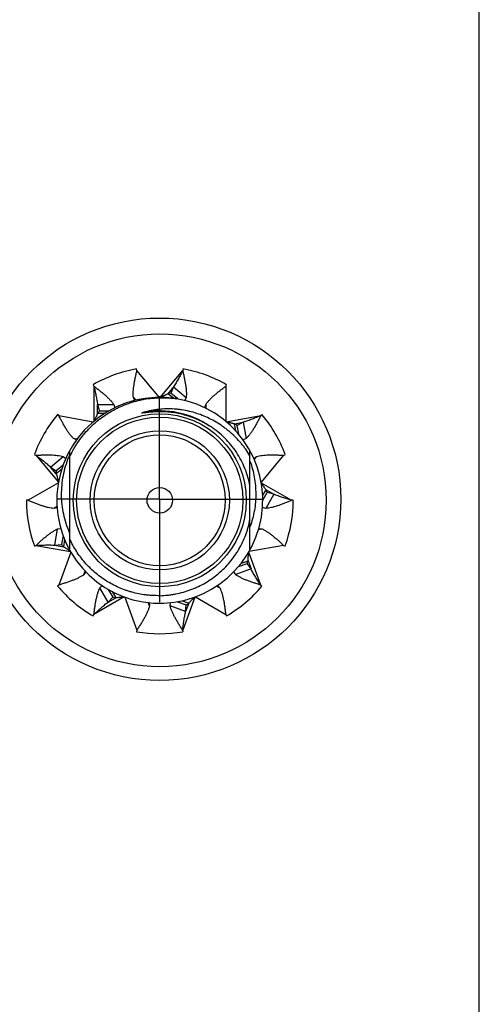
# Model space of a CAD drawing. Header units: inches. Extents: x 0 to 22, y 0 to 17.
# Tile 37 of 91: x 10.1 to 10.7, y 10 to 11.2. Entities that reach past the tile are written whole.
import ezdxf

# ---------------------------------------------------------------- set-up
doc = ezdxf.new("R2010")
doc.units = ezdxf.units.IN
doc.header["$LTSCALE"] = 1.21
doc.header["$MEASUREMENT"] = 0
doc.linetypes.add('CENTER', pattern=[0.6, 0.375, -0.075, 0.075, -0.075])
doc.layers.get('0').update_dxf_attribs({"linetype": 'CONTINUOUS'})
doc.layers.add('02___PRT_ALL_AXES', color=7, linetype='CONTINUOUS')
doc.layers.add('DIMENSIONS', color=7, linetype='CONTINUOUS')
doc.styles.get("Standard").update_dxf_attribs({"font": 'txt', "width": 0.8})
doc.dimstyles.new('DIMSTYLE_1', dxfattribs={"dimtxt": 0.125, "dimasz": 0.18, "dimexe": 0.18, "dimexo": 0.0625, "dimgap": 0.09, "dimtad": 0, "dimtih": 1, "dimtoh": 1, "dimdec": 3, "dimzin": 4, "dimdsep": 46, "dimtxsty": 'STANDARD', "dimblk": '_FILLED', "dimblk1": '_FILLED', "dimblk2": '_FILLED', "dimcen": 0.09, "dimadec": 0, "dimazin": 0, "dimtp": 0.01, "dimtm": 0.01, "dimtfac": 1, "dimtdec": 3, "dimtofl": 0, "dimtmove": 0, "dimatfit": 3, "dimldrblk": '_FILLED', "dimfxl": 1, "dimtolj": 1, "dimtzin": 4, "dimarcsym": 0})

# ---------------------------------------------------------------- blocks, each defined once
blk = doc.blocks.new('*D28')
at = {"layer": 'DIMENSIONS', "color": 2, "linetype": 'CONTINUOUS'}
blk.add_line((11.2796, 10.5758), (11.2796, 12.7789), dxfattribs=at)
at = {"layer": 'DIMENSIONS', "color": 2, "linetype": 'CONTINUOUS', "insert": (11.2171, 12.8414), "char_height": 0.125, "width": 1.625, "attachment_point": 1, "rotation": 90, "line_spacing_factor": 0.9}
blk.add_mtext('4X 2.669{\\Ftxt.shx;\\W1.000000;\\H0.125000; }[67.81]', dxfattribs=at)
blk = doc.blocks.new('_FILLED')
at = {"color": 0, "linetype": 'BYBLOCK'}
blk.add_solid([(0, 0), (-1, 0.1736), (-1, -0.1736)], dxfattribs=at)

msp = doc.modelspace()

# ---------------------------------------------------------------- linework, layer by layer
at = {"color": 7, "linetype": 'CONTINUOUS'}
for p, q in [((10.6821, 7.0522), (10.6821, 12.0572)), ((10.2665, 10.7384), (10.2662, 10.7404)), ((10.3225, 10.7404), (10.3221, 10.7384)), ((10.2133, 10.7212), (10.2143, 10.7194)), ((10.3111, 10.7185), (10.3077, 10.7109)), ((10.3111, 10.7185), (10.3263, 10.7057)), ((10.3743, 10.7194), (10.3753, 10.7212)), ((10.2639, 10.7021), (10.2623, 10.7057)), ((10.3108, 10.7047), (10.3042, 10.7103)), ((10.3161, 10.7039), (10.3077, 10.7109)), ((10.3263, 10.7057), (10.3247, 10.7021)), ((10.2187, 10.6971), (10.221, 10.6891)), ((10.2187, 10.6971), (10.2386, 10.6971)), ((10.232, 10.6891), (10.221, 10.6891)), ((10.2386, 10.6971), (10.2397, 10.6932)), ((10.2943, 10.6885), (10.2926, 10.6885)), ((10.349, 10.6933), (10.3501, 10.6971)), ((10.1718, 10.6837), (10.1702, 10.685)), ((10.2273, 10.6863), (10.2187, 10.6863)), ((10.3956, 10.6756), (10.3882, 10.6719)), ((10.3956, 10.6756), (10.3991, 10.6559)), ((10.4184, 10.685), (10.4169, 10.6837)), ((10.3866, 10.6652), (10.3851, 10.6737)), ((10.3901, 10.6611), (10.3882, 10.6719)), ((10.1932, 10.6542), (10.1896, 10.6559)), ((10.3991, 10.6559), (10.3955, 10.6542)), ((10.1848, 10.6411), (10.1848, 10.5206)), ((10.4038, 10.5206), (10.4038, 10.6411)), ((10.1421, 10.6363), (10.144, 10.6356)), ((10.1617, 10.6212), (10.1769, 10.634)), ((10.1769, 10.634), (10.1802, 10.6318)), ((10.4084, 10.6318), (10.4117, 10.634)), ((10.4447, 10.6356), (10.4466, 10.6363)), ((10.1617, 10.6212), (10.1685, 10.6166)), ((10.1769, 10.6236), (10.1685, 10.6166)), ((10.1752, 10.6186), (10.1686, 10.613)), ((10.4192, 10.5862), (10.4235, 10.5937)), ((10.1343, 10.5809), (10.1323, 10.5809)), ((10.4193, 10.5809), (10.4248, 10.5903)), ((10.4328, 10.5883), (10.4229, 10.571)), ((10.4328, 10.5883), (10.4248, 10.5903)), ((10.4563, 10.5809), (10.4543, 10.5809)), ((10.1697, 10.572), (10.1658, 10.571)), ((10.4229, 10.571), (10.419, 10.572)), ((10.1667, 10.5265), (10.1702, 10.5461)), ((10.1702, 10.5461), (10.1741, 10.5466)), ((10.4145, 10.5466), (10.4185, 10.5461)), ((10.1769, 10.5382), (10.175, 10.5274)), ((10.1788, 10.5332), (10.1773, 10.5246)), ((10.1421, 10.5254), (10.144, 10.5261)), ((10.1667, 10.5265), (10.175, 10.5274)), ((10.4447, 10.5261), (10.4466, 10.5254)), ((10.1843, 10.5199), (10.1859, 10.5187)), ((10.4052, 10.4975), (10.3865, 10.4907)), ((10.39, 10.5005), (10.4003, 10.5042)), ((10.3934, 10.5047), (10.4015, 10.5076)), ((10.4052, 10.4975), (10.4003, 10.5042)), ((10.2045, 10.4939), (10.2022, 10.4907)), ((10.3865, 10.4907), (10.3841, 10.4939)), ((10.1718, 10.478), (10.1702, 10.4767)), ((10.2216, 10.4745), (10.2243, 10.4773)), ((10.2315, 10.4572), (10.2216, 10.4745)), ((10.2318, 10.4727), (10.2373, 10.4632)), ((10.3644, 10.4773), (10.3671, 10.4745)), ((10.4184, 10.4767), (10.4169, 10.478)), ((10.2315, 10.4572), (10.2373, 10.4632)), ((10.2365, 10.47), (10.2408, 10.4626)), ((10.2814, 10.4566), (10.2817, 10.4526)), ((10.307, 10.4526), (10.3072, 10.4566)), ((10.3257, 10.4458), (10.307, 10.4526)), ((10.316, 10.4578), (10.3263, 10.454)), ((10.3213, 10.4588), (10.3294, 10.4559)), ((10.3257, 10.4458), (10.3263, 10.454)), ((10.2133, 10.4406), (10.2143, 10.4423)), ((10.3743, 10.4423), (10.3753, 10.4406)), ((10.2665, 10.4233), (10.2662, 10.4213)), ((10.3225, 10.4213), (10.3221, 10.4233))]:
    msp.add_line(p, q, dxfattribs=at)
at = {"color": 9, "linetype": 'CONTINUOUS'}
for p, q in [((10.2939, 10.7059), (10.2665, 10.7384)), ((10.2948, 10.7059), (10.3221, 10.7384)), ((10.2143, 10.7194), (10.2143, 10.6769)), ((10.3111, 10.7185), (10.3042, 10.7103)), ((10.3743, 10.7194), (10.3743, 10.6769)), ((10.2623, 10.7057), (10.2651, 10.7024)), ((10.2187, 10.6863), (10.2187, 10.6971)), ((10.3501, 10.6971), (10.3501, 10.6927)), ((10.1718, 10.6837), (10.2136, 10.6763)), ((10.375, 10.6763), (10.4169, 10.6837)), ((10.3851, 10.6737), (10.3956, 10.6756)), ((10.1939, 10.6552), (10.1896, 10.6559)), ((10.144, 10.6356), (10.1713, 10.603)), ((10.4117, 10.634), (10.4089, 10.6307)), ((10.4447, 10.6356), (10.4174, 10.603)), ((10.1686, 10.613), (10.1617, 10.6212)), ((10.1712, 10.6021), (10.1343, 10.5809)), ((10.4175, 10.6021), (10.4543, 10.5809)), ((10.4235, 10.5937), (10.4328, 10.5883)), ((10.1696, 10.5732), (10.1658, 10.571)), ((10.4142, 10.5454), (10.4185, 10.5461)), ((10.144, 10.5261), (10.1859, 10.5187)), ((10.1667, 10.5265), (10.1773, 10.5246)), ((10.4447, 10.5261), (10.4028, 10.5187)), ((10.1863, 10.518), (10.1718, 10.478)), ((10.4169, 10.478), (10.4024, 10.518)), ((10.4015, 10.5076), (10.4052, 10.4975)), ((10.2022, 10.4907), (10.2037, 10.4948)), ((10.3633, 10.4767), (10.3671, 10.4745)), ((10.2512, 10.4635), (10.2143, 10.4423)), ((10.2315, 10.4572), (10.2408, 10.4626)), ((10.252, 10.4632), (10.2665, 10.4233)), ((10.3367, 10.4632), (10.3221, 10.4233)), ((10.3375, 10.4635), (10.3743, 10.4423)), ((10.2817, 10.4526), (10.2802, 10.4567)), ((10.3294, 10.4559), (10.3257, 10.4458))]:
    msp.add_line(p, q, dxfattribs=at)
at = {"color": 7, "linetype": 'CONTINUOUS'}
for centre, radius in [((10.2941, 10.5822), 0.22), ((10.2943, 10.5809), 0.202), ((10.2943, 10.5809), 0.105), ((10.2943, 10.5809), 0.0845), ((10.2943, 10.5809), 0.0795), ((10.2943, 10.5809), 0.0155)]:
    msp.add_circle(centre, radius, dxfattribs=at)
at = {"color": 9, "linetype": 'CONTINUOUS'}
msp.add_circle((10.2943, 10.5809), 0.101, dxfattribs=at)
at = {"color": 7, "linetype": 'CONTINUOUS'}
for centre, radius, start, end in [((10.2943, 10.5809), 0.162, 100, 120), ((10.2943, 10.5809), 0.162, 60, 80), ((10.2943, 10.5809), 0.125, 80.9503, 80.4922), ((10.3196, 10.6366), 0.0753, 99.1176, 101.868), ((10.2779, 10.6398), 0.0753, 139.1176, 141.868), ((10.2943, 10.5809), 0.162, 140, 160), ((10.2943, 10.5809), 0.162, 20, 40), ((10.3496, 10.6073), 0.0753, 59.1176, 61.868), ((10.2972, 10.5879), 0.1222, 156.8717, 158.052), ((10.2438, 10.6155), 0.0753, 179.1176, 181.868), ((10.3536, 10.5656), 0.0753, 19.1176, 21.868), ((10.2943, 10.5809), 0.162, 180, 200), ((10.2943, 10.5809), 0.162, 340, 360), ((10.2334, 10.5749), 0.0753, 219.1176, 221.868), ((10.33, 10.5311), 0.0753, 339.1176, 341.868), ((10.2943, 10.5809), 0.162, 220, 240), ((10.2943, 10.5809), 0.162, 300, 320), ((10.2515, 10.5371), 0.0753, 259.1176, 261.868), ((10.2896, 10.5198), 0.0753, 299.1176, 301.868), ((10.2943, 10.5809), 0.162, 260, 280)]:
    msp.add_arc(centre, radius, start, end, dxfattribs=at)
at = {"color": 9, "linetype": 'CONTINUOUS'}
msp.add_arc((10.2943, 10.5809), 0.1086, 56.1069, 100.4064, dxfattribs=at)
at = {"color": 7, "linetype": 'CONTINUOUS'}
for points, knots in [([(10.2623, 10.7057), (10.2622, 10.7069), (10.262, 10.7092), (10.2621, 10.7129), (10.2624, 10.7168), (10.263, 10.7209), (10.2637, 10.7252), (10.2646, 10.7295), (10.2655, 10.734), (10.2662, 10.7369), (10.2665, 10.7384)], [0, 0, 0, 0, 0.10435, 0.215842, 0.334278, 0.459053, 0.589249, 0.723711, 0.861106, 1, 1, 1, 1]), ([(10.3221, 10.7384), (10.3213, 10.7367), (10.3195, 10.7333), (10.3169, 10.7283), (10.3141, 10.7233), (10.3121, 10.7201), (10.3111, 10.7185)], [0, 0, 0, 0, 0.251797, 0.502749, 0.75223, 1, 1, 1, 1]), ([(10.3221, 10.7384), (10.3225, 10.7369), (10.3231, 10.734), (10.3241, 10.7295), (10.3249, 10.7252), (10.3257, 10.7209), (10.3262, 10.7168), (10.3265, 10.7129), (10.3266, 10.7092), (10.3265, 10.7069), (10.3263, 10.7057)], [0, 0, 0, 0, 0.138894, 0.276289, 0.410751, 0.540947, 0.665722, 0.784158, 0.89565, 1, 1, 1, 1]), ([(10.2143, 10.7194), (10.2156, 10.7185), (10.218, 10.7166), (10.2216, 10.7139), (10.225, 10.7111), (10.2283, 10.7083), (10.2313, 10.7055), (10.2341, 10.7027), (10.2365, 10.7), (10.2379, 10.698), (10.2386, 10.6971)], [0, 0, 0, 0, 0.138894, 0.276289, 0.410751, 0.540947, 0.665722, 0.784158, 0.89565, 1, 1, 1, 1]), ([(10.2143, 10.7194), (10.2148, 10.7176), (10.2156, 10.7138), (10.2169, 10.7083), (10.2179, 10.7027), (10.2184, 10.6989), (10.2187, 10.6971)], [0, 0, 0, 0, 0.251797, 0.502749, 0.75223, 1, 1, 1, 1]), ([(10.3501, 10.6971), (10.3507, 10.698), (10.3521, 10.7), (10.3546, 10.7027), (10.3573, 10.7055), (10.3604, 10.7083), (10.3636, 10.7111), (10.3671, 10.7139), (10.3707, 10.7166), (10.3731, 10.7185), (10.3743, 10.7194)], [0, 0, 0, 0, 0.10435, 0.215842, 0.334278, 0.459053, 0.589249, 0.723711, 0.861106, 1, 1, 1, 1]), ([(10.1848, 10.6332), (10.1862, 10.6363), (10.1884, 10.6407), (10.1917, 10.6464), (10.1953, 10.652), (10.2002, 10.6587), (10.2056, 10.665), (10.2102, 10.6698), (10.215, 10.6744), (10.2213, 10.6797), (10.2294, 10.6855), (10.238, 10.6906), (10.2469, 10.6949), (10.2561, 10.6986), (10.2641, 10.701), (10.2705, 10.7026), (10.277, 10.7039), (10.2852, 10.705), (10.2935, 10.7054), (10.3001, 10.7054), (10.3068, 10.7051), (10.3117, 10.7046), (10.315, 10.7041)], [0, 0, 0, 0, 0.062496, 0.093751, 0.125005, 0.187501, 0.249998, 0.281252, 0.312507, 0.375004, 0.4375, 0.499997, 0.562494, 0.624991, 0.687488, 0.718743, 0.749998, 0.812495, 0.874993, 0.906247, 0.937502, 1, 1, 1, 1]), ([(10.3042, 10.7103), (10.3038, 10.7101), (10.3031, 10.7097), (10.302, 10.7091), (10.3009, 10.7085), (10.2997, 10.708), (10.2985, 10.7075), (10.2968, 10.7067), (10.2956, 10.7062), (10.2948, 10.7059)], [0, 0, 0, 0, 0.11667, 0.23666, 0.359556, 0.4849, 0.61214, 0.740734, 1, 1, 1, 1]), ([(10.2926, 10.6885), (10.2917, 10.6884), (10.2903, 10.6884), (10.2884, 10.6883), (10.287, 10.6882), (10.2856, 10.6881), (10.2842, 10.688), (10.2828, 10.6879), (10.2816, 10.6878), (10.2807, 10.6877), (10.28, 10.6876), (10.2793, 10.6875), (10.2786, 10.6875), (10.2779, 10.6874), (10.2772, 10.6873), (10.2766, 10.6872), (10.2762, 10.6871), (10.2758, 10.6871), (10.2755, 10.6871), (10.2751, 10.687), (10.2748, 10.687), (10.2745, 10.6869), (10.2742, 10.6869), (10.2741, 10.6869), (10.2739, 10.6869), (10.2737, 10.6869), (10.2735, 10.6868), (10.2734, 10.6868), (10.2733, 10.6868), (10.2732, 10.6868), (10.2731, 10.6868), (10.273, 10.6868), (10.2729, 10.6868), (10.2729, 10.6868), (10.2728, 10.6868), (10.2728, 10.6868), (10.2727, 10.6868), (10.2727, 10.6868), (10.2727, 10.6868), (10.2726, 10.6868), (10.2726, 10.6868), (10.2726, 10.6869), (10.2726, 10.6869), (10.2726, 10.6869), (10.2726, 10.6869), (10.2726, 10.6869), (10.2726, 10.6869), (10.2727, 10.687), (10.2727, 10.687), (10.2727, 10.687), (10.2728, 10.687), (10.2728, 10.687), (10.2729, 10.6871), (10.273, 10.6871), (10.2731, 10.6871), (10.2731, 10.6872), (10.2732, 10.6872), (10.2734, 10.6873), (10.2735, 10.6873), (10.2737, 10.6874), (10.2739, 10.6874), (10.274, 10.6875), (10.2742, 10.6875), (10.2744, 10.6876), (10.2746, 10.6876), (10.2747, 10.6877)], [0, 0, 0, 0, 0.125503, 0.188255, 0.251007, 0.313758, 0.376507, 0.439255, 0.502, 0.533371, 0.564741, 0.596109, 0.627476, 0.65884, 0.6902, 0.721555, 0.73723, 0.752903, 0.768573, 0.784239, 0.7999, 0.815555, 0.823379, 0.8312, 0.839017, 0.846829, 0.854635, 0.86243, 0.866323, 0.870211, 0.874093, 0.877966, 0.881827, 0.885669, 0.887578, 0.889476, 0.891356, 0.893205, 0.895, 0.895859, 0.89667, 0.897421, 0.897772, 0.898118, 0.898853, 0.899657, 0.901371, 0.903173, 0.905018, 0.906889, 0.908775, 0.910673, 0.914491, 0.91833, 0.922182, 0.926044, 0.929912, 0.937666, 0.945434, 0.953212, 0.960998, 0.968791, 0.976588, 0.984389, 1, 1, 1, 1]), ([(10.4038, 10.635), (10.4022, 10.6376), (10.3996, 10.6416), (10.3959, 10.6466), (10.392, 10.6514), (10.3867, 10.6572), (10.381, 10.6625), (10.3762, 10.6665), (10.3713, 10.6703), (10.3648, 10.6747), (10.3566, 10.6793), (10.3481, 10.6833), (10.3393, 10.6865), (10.3303, 10.689), (10.3226, 10.6905), (10.3164, 10.6913), (10.3102, 10.6918), (10.3024, 10.692), (10.2946, 10.6915), (10.2884, 10.6907), (10.2823, 10.6896), (10.2777, 10.6885), (10.2747, 10.6877)], [0, 0, 0, 0, 0.062524, 0.093791, 0.125057, 0.187574, 0.250088, 0.28135, 0.312612, 0.375119, 0.437622, 0.500122, 0.562618, 0.62511, 0.687598, 0.718847, 0.750096, 0.812575, 0.87505, 0.906292, 0.937534, 1, 1, 1, 1]), ([(10.3558, 10.6704), (10.3536, 10.6719), (10.3489, 10.6746), (10.3417, 10.6783), (10.3354, 10.6809), (10.3303, 10.6827), (10.3251, 10.6843), (10.3186, 10.686), (10.3119, 10.6872), (10.3065, 10.6879), (10.3011, 10.6883), (10.297, 10.6885), (10.2943, 10.6885)], [0, 0, 0, 0, 0.124975, 0.249957, 0.374945, 0.437451, 0.499959, 0.624957, 0.74996, 0.812472, 0.874988, 1, 1, 1, 1]), ([(10.1896, 10.6559), (10.1887, 10.6567), (10.1871, 10.6585), (10.1848, 10.6613), (10.1825, 10.6645), (10.1803, 10.668), (10.1781, 10.6717), (10.176, 10.6756), (10.1739, 10.6796), (10.1725, 10.6823), (10.1718, 10.6837)], [0, 0, 0, 0, 0.10435, 0.215842, 0.334278, 0.459053, 0.589249, 0.723711, 0.861106, 1, 1, 1, 1]), ([(10.2187, 10.6863), (10.2185, 10.6859), (10.2183, 10.6852), (10.2178, 10.684), (10.2173, 10.6828), (10.2167, 10.6817), (10.2161, 10.6805), (10.2153, 10.6789), (10.2147, 10.6777), (10.2143, 10.6769)], [0, 0, 0, 0, 0.11667, 0.23666, 0.359556, 0.4849, 0.61214, 0.740734, 1, 1, 1, 1]), ([(10.3851, 10.6737), (10.3847, 10.6737), (10.3838, 10.6739), (10.3826, 10.6741), (10.3814, 10.6745), (10.3801, 10.6748), (10.3789, 10.6752), (10.3772, 10.6757), (10.3759, 10.6761), (10.375, 10.6763)], [0, 0, 0, 0, 0.11667, 0.23666, 0.359556, 0.4849, 0.61214, 0.740734, 1, 1, 1, 1]), ([(10.4169, 10.6837), (10.4151, 10.6829), (10.4116, 10.6814), (10.4063, 10.6793), (10.401, 10.6773), (10.3974, 10.6761), (10.3956, 10.6756)], [0, 0, 0, 0, 0.251797, 0.502749, 0.75223, 1, 1, 1, 1]), ([(10.4169, 10.6837), (10.4162, 10.6823), (10.4148, 10.6796), (10.4127, 10.6756), (10.4105, 10.6717), (10.4084, 10.668), (10.4062, 10.6645), (10.4039, 10.6613), (10.4016, 10.6585), (10.3999, 10.6567), (10.3991, 10.6559)], [0, 0, 0, 0, 0.138894, 0.276289, 0.410751, 0.540947, 0.665722, 0.784158, 0.89565, 1, 1, 1, 1]), ([(10.4038, 10.5983), (10.4032, 10.602), (10.4014, 10.6092), (10.3978, 10.6197), (10.3931, 10.6298), (10.3874, 10.6394), (10.3808, 10.6483), (10.3733, 10.6566), (10.365, 10.664), (10.3589, 10.6684), (10.3558, 10.6704)], [0, 0, 0, 0, 0.125003, 0.250003, 0.375003, 0.500004, 0.625003, 0.750003, 0.875001, 1, 1, 1, 1]), ([(10.144, 10.6356), (10.1455, 10.6356), (10.1486, 10.6358), (10.1531, 10.636), (10.1575, 10.6361), (10.1618, 10.636), (10.1659, 10.6359), (10.1698, 10.6355), (10.1735, 10.6349), (10.1758, 10.6344), (10.1769, 10.634)], [0, 0, 0, 0, 0.138894, 0.276289, 0.410751, 0.540947, 0.665722, 0.784158, 0.89565, 1, 1, 1, 1]), ([(10.144, 10.6356), (10.1455, 10.6344), (10.1486, 10.6321), (10.1531, 10.6287), (10.1575, 10.625), (10.1603, 10.6225), (10.1617, 10.6212)], [0, 0, 0, 0, 0.251797, 0.502749, 0.75223, 1, 1, 1, 1]), ([(10.1848, 10.5415), (10.1833, 10.5451), (10.1805, 10.5525), (10.1774, 10.5639), (10.1756, 10.5756), (10.1749, 10.5874), (10.1754, 10.5993), (10.177, 10.611), (10.1798, 10.6225), (10.1824, 10.63), (10.1839, 10.6336)], [0, 0, 0, 0, 0.124998, 0.249996, 0.374995, 0.499994, 0.624994, 0.749995, 0.874995, 1, 1, 1, 1]), ([(10.4038, 10.6285), (10.405, 10.6253), (10.407, 10.6188), (10.4092, 10.6089), (10.4105, 10.5988), (10.411, 10.5886), (10.4106, 10.5785), (10.4093, 10.5684), (10.4071, 10.5584), (10.405, 10.552), (10.4038, 10.5488)], [0, 0, 0, 0, 0.125002, 0.250002, 0.375003, 0.500003, 0.625003, 0.750003, 0.875001, 1, 1, 1, 1]), ([(10.4117, 10.634), (10.4128, 10.6344), (10.4152, 10.6349), (10.4188, 10.6355), (10.4227, 10.6359), (10.4268, 10.636), (10.4311, 10.6361), (10.4356, 10.636), (10.4401, 10.6358), (10.4431, 10.6356), (10.4447, 10.6356)], [0, 0, 0, 0, 0.10435, 0.215842, 0.334278, 0.459053, 0.589249, 0.723711, 0.861106, 1, 1, 1, 1]), ([(10.1686, 10.613), (10.1687, 10.6126), (10.169, 10.6119), (10.1694, 10.6107), (10.1697, 10.6095), (10.1701, 10.6082), (10.1704, 10.6069), (10.1708, 10.6052), (10.1711, 10.6039), (10.1713, 10.603)], [0, 0, 0, 0, 0.11667, 0.23666, 0.359556, 0.4849, 0.61214, 0.740734, 1, 1, 1, 1]), ([(10.4235, 10.5937), (10.4232, 10.594), (10.4227, 10.5946), (10.4219, 10.5956), (10.4212, 10.5966), (10.4205, 10.5977), (10.4197, 10.5988), (10.4187, 10.6002), (10.418, 10.6014), (10.4175, 10.6021)], [0, 0, 0, 0, 0.11667, 0.23666, 0.359556, 0.4849, 0.61214, 0.740734, 1, 1, 1, 1]), ([(10.1658, 10.571), (10.1647, 10.5711), (10.1623, 10.5714), (10.1587, 10.5721), (10.1549, 10.5731), (10.1509, 10.5743), (10.1469, 10.5758), (10.1428, 10.5774), (10.1386, 10.5791), (10.1357, 10.5803), (10.1343, 10.5809)], [0, 0, 0, 0, 0.10435, 0.215842, 0.334278, 0.459053, 0.589249, 0.723711, 0.861106, 1, 1, 1, 1]), ([(10.4543, 10.5809), (10.4529, 10.5803), (10.4501, 10.5791), (10.4459, 10.5774), (10.4418, 10.5758), (10.4377, 10.5743), (10.4338, 10.5731), (10.43, 10.5721), (10.4264, 10.5714), (10.424, 10.5711), (10.4229, 10.571)], [0, 0, 0, 0, 0.138894, 0.276289, 0.410751, 0.540947, 0.665722, 0.784158, 0.89565, 1, 1, 1, 1]), ([(10.4543, 10.5809), (10.4525, 10.5814), (10.4488, 10.5825), (10.4434, 10.5842), (10.438, 10.5861), (10.4345, 10.5875), (10.4328, 10.5883)], [0, 0, 0, 0, 0.251797, 0.502749, 0.75223, 1, 1, 1, 1]), ([(10.2943, 10.4651), (10.2976, 10.4652), (10.3024, 10.4655), (10.3088, 10.4664), (10.3152, 10.4675), (10.3231, 10.4693), (10.3307, 10.4719), (10.3367, 10.4743), (10.3426, 10.4769), (10.3498, 10.4807), (10.3579, 10.486), (10.3656, 10.4919), (10.3728, 10.4985), (10.3793, 10.5056), (10.3843, 10.5121), (10.3879, 10.5174), (10.3913, 10.5229), (10.395, 10.5301), (10.3982, 10.5375), (10.4003, 10.5436), (10.4022, 10.5498), (10.4032, 10.5546), (10.4038, 10.5578)], [0, 0, 0, 0, 0.062498, 0.093753, 0.125009, 0.187506, 0.250003, 0.281259, 0.312514, 0.375011, 0.437507, 0.500004, 0.5625, 0.624997, 0.687493, 0.718748, 0.750003, 0.812499, 0.874995, 0.906249, 0.937504, 1, 1, 1, 1]), ([(10.144, 10.5261), (10.1451, 10.5272), (10.1473, 10.5292), (10.1507, 10.5323), (10.154, 10.5352), (10.1574, 10.538), (10.1606, 10.5405), (10.1638, 10.5427), (10.167, 10.5446), (10.1691, 10.5457), (10.1702, 10.5461)], [0, 0, 0, 0, 0.138894, 0.276289, 0.410751, 0.540947, 0.665722, 0.784158, 0.89565, 1, 1, 1, 1]), ([(10.4185, 10.5461), (10.4195, 10.5457), (10.4217, 10.5446), (10.4248, 10.5427), (10.428, 10.5405), (10.4313, 10.538), (10.4346, 10.5352), (10.438, 10.5323), (10.4413, 10.5292), (10.4436, 10.5272), (10.4447, 10.5261)], [0, 0, 0, 0, 0.10435, 0.215842, 0.334278, 0.459053, 0.589249, 0.723711, 0.861106, 1, 1, 1, 1]), ([(10.2943, 10.4651), (10.2915, 10.4651), (10.2872, 10.4651), (10.2815, 10.4655), (10.2758, 10.4661), (10.2687, 10.4672), (10.2618, 10.4689), (10.2563, 10.4705), (10.2509, 10.4724), (10.2443, 10.475), (10.2365, 10.4788), (10.2291, 10.4831), (10.2221, 10.488), (10.2154, 10.4933), (10.2091, 10.4991), (10.2032, 10.5054), (10.1978, 10.5121), (10.1929, 10.5191), (10.1886, 10.5265), (10.186, 10.5316), (10.1848, 10.5343)], [0, 0, 0, 0, 0.062498, 0.093753, 0.125007, 0.187505, 0.250003, 0.281257, 0.312512, 0.37501, 0.437509, 0.500007, 0.562506, 0.625005, 0.687504, 0.750003, 0.812502, 0.875001, 0.937501, 1, 1, 1, 1]), ([(10.144, 10.5261), (10.1459, 10.5262), (10.1497, 10.5264), (10.1554, 10.5267), (10.1611, 10.5267), (10.1649, 10.5266), (10.1667, 10.5265)], [0, 0, 0, 0, 0.251797, 0.502749, 0.75223, 1, 1, 1, 1]), ([(10.1773, 10.5246), (10.1779, 10.5243), (10.1788, 10.5238), (10.1799, 10.5231), (10.1811, 10.5223), (10.1826, 10.5212), (10.1837, 10.5203), (10.1843, 10.5199)], [0, 0, 0, 0, 0.237427, 0.360104, 0.485028, 0.7402, 1, 1, 1, 1]), ([(10.4015, 10.5076), (10.4015, 10.508), (10.4015, 10.5089), (10.4015, 10.5101), (10.4016, 10.5114), (10.4018, 10.5127), (10.4019, 10.514), (10.4021, 10.5157), (10.4023, 10.5171), (10.4024, 10.518)], [0, 0, 0, 0, 0.11667, 0.23666, 0.359556, 0.4849, 0.61214, 0.740734, 1, 1, 1, 1]), ([(10.4169, 10.478), (10.4159, 10.4796), (10.4138, 10.4828), (10.4107, 10.4876), (10.4078, 10.4925), (10.406, 10.4958), (10.4052, 10.4975)], [0, 0, 0, 0, 0.251797, 0.502749, 0.75223, 1, 1, 1, 1]), ([(10.2022, 10.4907), (10.2013, 10.49), (10.1993, 10.4887), (10.1961, 10.4869), (10.1925, 10.4852), (10.1887, 10.4837), (10.1847, 10.4822), (10.1805, 10.4808), (10.1761, 10.4794), (10.1732, 10.4785), (10.1718, 10.478)], [0, 0, 0, 0, 0.10435, 0.215842, 0.334278, 0.459053, 0.589249, 0.723711, 0.861106, 1, 1, 1, 1]), ([(10.4169, 10.478), (10.4154, 10.4785), (10.4125, 10.4794), (10.4082, 10.4808), (10.404, 10.4822), (10.4, 10.4837), (10.3962, 10.4852), (10.3926, 10.4869), (10.3894, 10.4887), (10.3874, 10.49), (10.3865, 10.4907)], [0, 0, 0, 0, 0.138894, 0.276289, 0.410751, 0.540947, 0.665722, 0.784158, 0.89565, 1, 1, 1, 1]), ([(10.2143, 10.4423), (10.2145, 10.4438), (10.2149, 10.4468), (10.2155, 10.4513), (10.2162, 10.4557), (10.217, 10.4599), (10.2179, 10.464), (10.2189, 10.4678), (10.2201, 10.4712), (10.221, 10.4734), (10.2216, 10.4745)], [0, 0, 0, 0, 0.138894, 0.276289, 0.410751, 0.540947, 0.665722, 0.784158, 0.89565, 1, 1, 1, 1]), ([(10.3671, 10.4745), (10.3676, 10.4734), (10.3686, 10.4712), (10.3698, 10.4678), (10.3708, 10.464), (10.3717, 10.4599), (10.3725, 10.4557), (10.3731, 10.4513), (10.3737, 10.4468), (10.3741, 10.4438), (10.3743, 10.4423)], [0, 0, 0, 0, 0.10435, 0.215842, 0.334278, 0.459053, 0.589249, 0.723711, 0.861106, 1, 1, 1, 1]), ([(10.2408, 10.4626), (10.2412, 10.4627), (10.242, 10.4628), (10.2433, 10.463), (10.2445, 10.4631), (10.2458, 10.4632), (10.2471, 10.4633), (10.2489, 10.4634), (10.2503, 10.4635), (10.2512, 10.4635)], [0, 0, 0, 0, 0.11667, 0.23666, 0.359556, 0.4849, 0.61214, 0.740734, 1, 1, 1, 1]), ([(10.3294, 10.4559), (10.3296, 10.4562), (10.3301, 10.4568), (10.331, 10.4577), (10.3319, 10.4587), (10.3328, 10.4596), (10.3337, 10.4605), (10.335, 10.4617), (10.336, 10.4626), (10.3367, 10.4632)], [0, 0, 0, 0, 0.11667, 0.23666, 0.359556, 0.4849, 0.61214, 0.740734, 1, 1, 1, 1]), ([(10.2143, 10.4423), (10.2157, 10.4436), (10.2185, 10.4462), (10.2227, 10.4501), (10.227, 10.4538), (10.23, 10.4561), (10.2315, 10.4572)], [0, 0, 0, 0, 0.251797, 0.502749, 0.75223, 1, 1, 1, 1]), ([(10.2817, 10.4526), (10.2814, 10.4515), (10.2808, 10.4492), (10.2794, 10.4457), (10.2778, 10.4422), (10.2759, 10.4385), (10.2737, 10.4348), (10.2714, 10.431), (10.269, 10.4271), (10.2674, 10.4246), (10.2665, 10.4233)], [0, 0, 0, 0, 0.10435, 0.215842, 0.334278, 0.459053, 0.589249, 0.723711, 0.861106, 1, 1, 1, 1]), ([(10.3221, 10.4233), (10.3213, 10.4246), (10.3196, 10.4271), (10.3172, 10.431), (10.3149, 10.4348), (10.3128, 10.4385), (10.3109, 10.4422), (10.3092, 10.4457), (10.3079, 10.4492), (10.3072, 10.4515), (10.307, 10.4526)], [0, 0, 0, 0, 0.138894, 0.276289, 0.410751, 0.540947, 0.665722, 0.784158, 0.89565, 1, 1, 1, 1]), ([(10.3221, 10.4233), (10.3223, 10.4252), (10.3228, 10.429), (10.3236, 10.4346), (10.3245, 10.4402), (10.3253, 10.4439), (10.3257, 10.4458)], [0, 0, 0, 0, 0.251797, 0.502749, 0.75223, 1, 1, 1, 1])]:
    msp.add_open_spline(points, degree=3, knots=knots, dxfattribs=at)
at = {"layer": '02___PRT_ALL_AXES', "color": 7, "linetype": 'CENTER'}
for q in [(10.2941, 10.7073), (10.169, 10.5822), (10.2941, 10.4571), (10.4192, 10.5822)]:
    msp.add_line((10.2941, 10.5822), q, dxfattribs=at)

# ---------------------------------------------------------------- dimensions: what is measured, and where the dimension line sits
at = {"layer": 'DIMENSIONS', "color": 2, "linetype": 'CONTINUOUS'}
dim = msp.add_ordinate_dim(feature_location=(11.27961, 10.5758), offset=(0, 2.20306), dtype=1, origin=(8.61012, 12.09446), text='4X <>', dimstyle='DIMSTYLE_1', dxfattribs=at)
dim.commit()
dim.dimension.update_dxf_attribs({"geometry": '*D28', "text_midpoint": (11.27961, 13.65386)})

doc.saveas('drawing.dxf')
